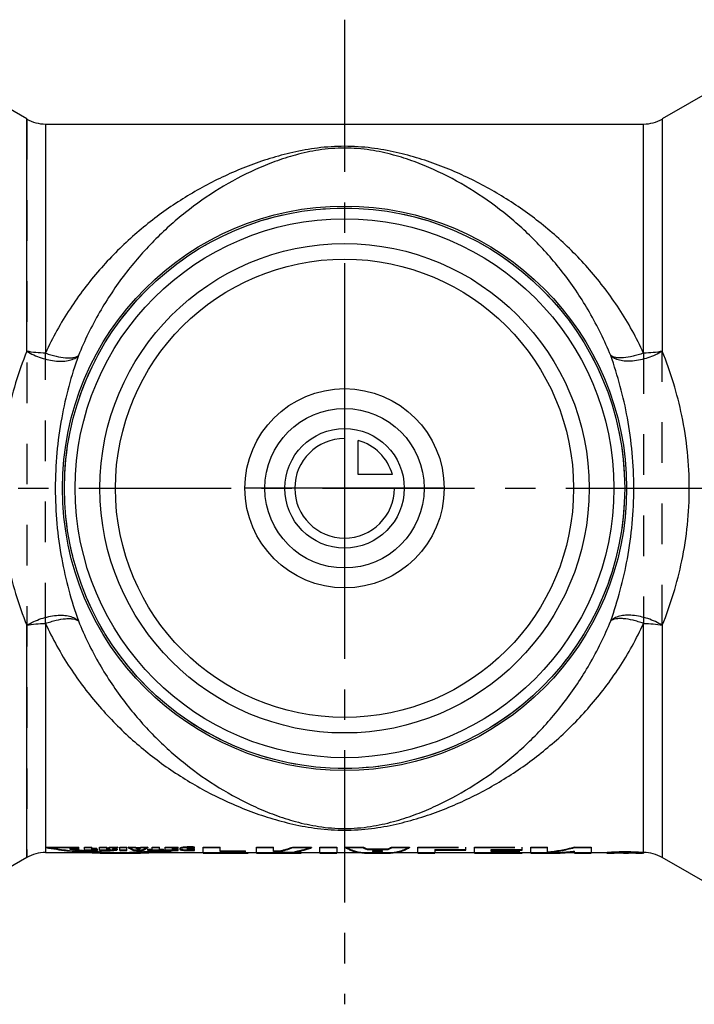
# Model space of a CAD drawing. Header units: millimetres. Extents: x 0 to 1000, y 0 to 1000.
# Tile 2 of 3: x 448 to 556, y 421 to 579. Entities that reach past the tile are written whole.
import ezdxf

# ---------------------------------------------------------------- set-up
doc = ezdxf.new("R2010")
doc.units = ezdxf.units.MM
doc.header["$LTSCALE"] = 65.185185
doc.linetypes.add('CENTER', pattern=[0.6, 0.375, -0.075, 0.075, -0.075])
doc.linetypes.add('HIDDEN', pattern=[0.2, 0.1, -0.1])
for name, color, linetype in [('ACHSEN_S', 7, 'CONTINUOUS'), ('KOERPER', 7, 'CONTINUOUS'), ('KONST.EL_MIT_GEO', 7, 'CONTINUOUS'), ('KONSTR_EL', 7, 'CONTINUOUS'), ('KURVEN', 7, 'CONTINUOUS')]:
    doc.layers.add(name, color=color, linetype=linetype)

msp = doc.modelspace()

# ---------------------------------------------------------------- linework, layer by layer
at = {"layer": 'ACHSEN_S', "color": 40, "linetype": 'CENTER'}
for p, q in [((500, 579.06), (500, 420.94)), ((340, 503.81), (660, 503.81))]:
    msp.add_line(p, q, dxfattribs=at)
at = {"layer": 'KOERPER', "color": 7, "linetype": 'Continuous'}
for p, q in [((568.61, 573.26), (551.04, 563.12)), ((451.96, 562.31), (548.04, 562.31)), ((451.96, 445.31), (462.16, 445.31)), ((465.84, 445.31), (477.28, 445.31)), ((484.53, 445.31), (485.88, 445.31)), ((492.54, 445.31), (496.05, 445.31)), ((498.77, 445.31), (503.43, 445.31)), ((507.13, 445.31), (511.79, 445.31)), ((514.51, 445.31), (520.85, 445.31)), ((528.55, 445.31), (529.91, 445.31)), ((533.77, 445.31), (536.92, 445.31)), ((539.64, 445.31), (542.32, 445.31)), ((547.79, 445.31), (548.04, 445.31)), ((568.61, 434.37), (551.04, 444.51))]:
    msp.add_line(p, q, dxfattribs=at)
at = {"layer": 'KOERPER', "color": 8, "linetype": 'HIDDEN'}
for p, q in [((543.08, 445.31), (544.37, 445.31)), ((544.82, 445.31), (545.16, 445.31)), ((545.7, 445.31), (547.03, 445.31))]:
    msp.add_line(p, q, dxfattribs=at)
at = {"layer": 'KOERPER', "color": 7, "linetype": 'Continuous'}
for radius in [45, 43.27]:
    msp.add_circle((500, 503.81), radius, dxfattribs=at)
at = {"layer": 'KONST.EL_MIT_GEO', "color": 7, "linetype": 'Continuous'}
for p, q in [((448.96, 525.82), (448.96, 563.12)), ((551.04, 563.12), (551.04, 525.82)), ((451.96, 562.31), (451.96, 525.52)), ((548.04, 525.52), (548.04, 562.31)), ((448.96, 444.51), (448.96, 481.81)), ((451.96, 482.11), (451.96, 445.31)), ((548.04, 445.31), (548.04, 482.11)), ((551.04, 481.81), (551.04, 444.51)), ((542.33, 445.31), (542.32, 445.31)), ((543.27, 445.33), (542.89, 445.32)), ((544.37, 445.34), (544.2, 445.34)), ((545.23, 445.34), (545.06, 445.34)), ((545.91, 445.34), (545.73, 445.34)), ((547.23, 445.32), (546.84, 445.33))]:
    msp.add_line(p, q, dxfattribs=at)
at = {"layer": 'KONST.EL_MIT_GEO', "color": 8, "linetype": 'HIDDEN'}
for p, q in [((451.96, 482.11), (451.96, 525.52)), ((548.04, 525.52), (548.04, 482.11)), ((551.04, 481.81), (551.04, 525.82)), ((477.28, 445.31), (477.28, 446.2)), ((485.88, 445.31), (485.88, 446.2)), ((496.05, 445.31), (496.05, 446.2)), ((498.77, 446.2), (498.77, 445.31)), ((511.79, 445.31), (511.79, 446.2)), ((520.85, 445.31), (520.85, 446.2)), ((529.91, 445.31), (529.91, 446.2)), ((539.64, 446.2), (539.64, 445.31)), ((484.53, 445.32), (484.53, 445.31)), ((514.51, 445.79), (514.51, 445.31)), ((528.55, 445.32), (528.55, 445.31))]:
    msp.add_line(p, q, dxfattribs=at)
at = {"layer": 'KONST.EL_MIT_GEO', "color": 7, "linetype": 'Continuous'}
for radius in [45.32, 39.3, 36.8]:
    msp.add_circle((500, 503.81), radius, dxfattribs=at)
at = {"layer": 'KONST.EL_MIT_GEO', "color": 8, "linetype": 'HIDDEN'}
msp.add_circle((500, 503.81), 45, dxfattribs=at)
at = {"layer": 'KONST.EL_MIT_GEO', "color": 7, "linetype": 'Continuous'}
for centre, radius, start, end in [((492.59, 477.47), 32.16, 269.5354, 269.7429), ((492.54, 467.68), 22.37, 269.7426, 269.9935), ((541.2, 542.11), 96.8, 270.8071, 270.9974), ((545.29, 329.56), 115.79, 90.5376, 90.997), ((545.06, 353.28), 92.06, 90.147, 90.4297), ((545.05, 354.81), 90.54, 89.9977, 90.1454), ((545.05, 352.83), 92.51, 89.5752, 89.8848), ((544.63, 315.86), 129.49, 89.0244, 89.4347), ((548.49, 515.45), 70.14, 268.9703, 269.232), ((547.85, 467.17), 21.85, 269.2042, 269.6496), ((547.79, 456.97), 11.66, 269.6558, 269.9882)]:
    msp.add_arc(centre, radius, start, end, dxfattribs=at)
at = {"layer": 'KONST.EL_MIT_GEO', "color": 8, "linetype": 'HIDDEN'}
for centre, major_axis, ratio, start_param, end_param in [((452, 503.81), (44.81, -44.81), 0.8391, -0.872665, -0.698132), ((500.13, 503.81), (-3.67, 58.49), 0.318853, -3.336157, -3.161624), ((510.44, 503.81), (3.67, 58.49), 0.318853, 3.161624, 3.336157), ((476, 503.81), (44.81, 44.81), 0.8391, -2.443461, -2.332212)]:
    msp.add_ellipse(centre, major_axis=major_axis, ratio=ratio, start_param=start_param, end_param=end_param, dxfattribs=at)
at = {"layer": 'KONST.EL_MIT_GEO', "color": 7, "linetype": 'Continuous'}
for centre, major_axis, ratio, start_param, end_param in [((452, 503.81), (44.81, -44.81), 0.8391, -0.698132, -0.66607), ((476, 503.81), (44.81, 44.81), 0.8391, -2.475523, -2.443461), ((500.13, 503.81), (-3.67, 58.49), 0.318853, -3.161624, -3.129562), ((510.44, 503.81), (3.67, 58.49), 0.318853, -3.153623, -3.121561)]:
    msp.add_ellipse(centre, major_axis=major_axis, ratio=ratio, start_param=start_param, end_param=end_param, dxfattribs=at)
for points, knots in [([(548.04, 525.52), (546.91, 527.98), (544.32, 532.66), (539.56, 538.92), (534.2, 544.32), (528.37, 548.88), (522.14, 552.67), (516.62, 555.2), (511.97, 556.81), (508.25, 557.81), (504.24, 558.54), (500, 558.82), (495.76, 558.54), (491.75, 557.81), (488.03, 556.81), (483.38, 555.2), (477.86, 552.67), (471.63, 548.88), (465.8, 544.32), (460.44, 538.92), (455.68, 532.66), (453.09, 527.98), (451.96, 525.52)], [0, 0, 0, 0, 0.066401, 0.130291, 0.192029, 0.252124, 0.311221, 0.370303, 0.40043, 0.431577, 0.464611, 0.5, 0.535389, 0.568423, 0.59957, 0.629697, 0.68878, 0.747877, 0.807972, 0.869709, 0.933599, 1, 1, 1, 1]), ([(542.76, 525.11), (541.78, 527.51), (539.55, 532.06), (535.44, 538.23), (530.78, 543.59), (525.69, 548.16), (520.22, 552.01), (515.32, 554.62), (511.17, 556.32), (507.79, 557.41), (504.05, 558.23), (500, 558.56), (495.95, 558.23), (492.21, 557.41), (488.83, 556.32), (484.68, 554.62), (479.78, 552.01), (474.31, 548.16), (469.22, 543.59), (464.56, 538.23), (460.44, 532.06), (458.22, 527.51), (457.24, 525.11)], [0, 0, 0, 0, 0.068033, 0.132737, 0.194564, 0.254146, 0.31227, 0.370098, 0.399597, 0.430264, 0.463349, 0.5, 0.536651, 0.569736, 0.600403, 0.629903, 0.687731, 0.745854, 0.805437, 0.867263, 0.931967, 1, 1, 1, 1]), ([(448.96, 525.82), (447.61, 522.48), (445.4, 515.25), (444.62, 507.72), (444.62, 503.81)], [0, 0, 0, 0, 0.479861, 1, 1, 1, 1]), ([(448.96, 525.82), (449.32, 525.6), (450.07, 525.2), (451.64, 524.59), (453.26, 524.23), (454.8, 524.19), (455.66, 524.31), (456.26, 524.49), (456.75, 524.71), (457.08, 524.93), (457.24, 525.11)], [0, 0, 0, 0, 0.143464, 0.290402, 0.574263, 0.702428, 0.816562, 0.867916, 0.915586, 1, 1, 1, 1]), ([(451.96, 525.52), (451.44, 525.52), (450.43, 525.57), (449.44, 525.72), (448.96, 525.82)], [0, 0, 0, 0, 0.51502, 1, 1, 1, 1]), ([(451.96, 525.52), (452.24, 525.42), (452.81, 525.23), (453.88, 524.95), (454.9, 524.77), (455.83, 524.74), (456.4, 524.78), (456.87, 524.9), (457.14, 525.03), (457.24, 525.11)], [0, 0, 0, 0, 0.166346, 0.325965, 0.612358, 0.734171, 0.839335, 0.927448, 1, 1, 1, 1]), ([(457.24, 525.11), (456.09, 521.87), (454.19, 514.85), (453.53, 507.6), (453.53, 503.81)], [0, 0, 0, 0, 0.47624, 1, 1, 1, 1]), ([(551.04, 525.82), (550.68, 525.6), (549.93, 525.2), (548.36, 524.59), (546.74, 524.23), (545.2, 524.19), (544.34, 524.31), (543.74, 524.49), (543.25, 524.71), (542.92, 524.93), (542.76, 525.11)], [0, 0, 0, 0, 0.143464, 0.290402, 0.574263, 0.702428, 0.816562, 0.867916, 0.915586, 1, 1, 1, 1]), ([(548.04, 525.52), (547.76, 525.42), (547.19, 525.23), (546.12, 524.95), (545.1, 524.77), (544.17, 524.74), (543.6, 524.78), (543.13, 524.9), (542.86, 525.03), (542.76, 525.11)], [0, 0, 0, 0, 0.166346, 0.325965, 0.612358, 0.734171, 0.839335, 0.927448, 1, 1, 1, 1]), ([(546.47, 503.81), (546.47, 507.6), (545.81, 514.85), (543.91, 521.87), (542.76, 525.11)], [0, 0, 0, 0, 0.523779, 1, 1, 1, 1]), ([(551.04, 525.82), (550.56, 525.72), (549.57, 525.57), (548.56, 525.52), (548.04, 525.52)], [0, 0, 0, 0, 0.48498, 1, 1, 1, 1]), ([(555.38, 503.81), (555.38, 507.72), (554.6, 515.25), (552.39, 522.48), (551.04, 525.82)], [0, 0, 0, 0, 0.520156, 1, 1, 1, 1]), ([(444.62, 503.81), (444.62, 499.91), (445.4, 492.37), (447.61, 485.15), (448.96, 481.81)], [0, 0, 0, 0, 0.520139, 1, 1, 1, 1]), ([(453.53, 503.81), (453.53, 500.02), (454.19, 492.77), (456.09, 485.76), (457.24, 482.51)], [0, 0, 0, 0, 0.523759, 1, 1, 1, 1]), ([(542.76, 482.51), (543.91, 485.76), (545.81, 492.77), (546.47, 500.02), (546.47, 503.81)], [0, 0, 0, 0, 0.476221, 1, 1, 1, 1]), ([(551.04, 481.81), (552.39, 485.15), (554.6, 492.37), (555.38, 499.91), (555.38, 503.81)], [0, 0, 0, 0, 0.479844, 1, 1, 1, 1]), ([(448.96, 481.81), (449.32, 482.02), (450.07, 482.42), (451.64, 483.04), (453.26, 483.4), (454.8, 483.44), (455.66, 483.32), (456.26, 483.14), (456.75, 482.92), (457.08, 482.7), (457.24, 482.51)], [0, 0, 0, 0, 0.143464, 0.290402, 0.574263, 0.702428, 0.816562, 0.867916, 0.915586, 1, 1, 1, 1]), ([(451.96, 482.11), (452.24, 482.21), (452.81, 482.39), (453.88, 482.68), (454.9, 482.86), (455.83, 482.89), (456.4, 482.84), (456.87, 482.73), (457.14, 482.6), (457.24, 482.51)], [0, 0, 0, 0, 0.166346, 0.325965, 0.612358, 0.734171, 0.839335, 0.927448, 1, 1, 1, 1]), ([(457.24, 482.51), (458.22, 480.12), (460.44, 475.56), (464.56, 469.39), (469.22, 464.04), (474.31, 459.46), (479.78, 455.62), (484.68, 453.01), (488.83, 451.3), (492.21, 450.21), (495.95, 449.39), (500, 449.06), (504.05, 449.39), (507.79, 450.21), (511.17, 451.3), (515.32, 453.01), (520.22, 455.62), (525.69, 459.46), (530.78, 464.04), (535.44, 469.39), (539.55, 475.56), (541.78, 480.12), (542.76, 482.51)], [0, 0, 0, 0, 0.068032, 0.132736, 0.194562, 0.254144, 0.312267, 0.370094, 0.399594, 0.430262, 0.463349, 0.499999, 0.53665, 0.569738, 0.600406, 0.629905, 0.687733, 0.745856, 0.805438, 0.867264, 0.931968, 1, 1, 1, 1]), ([(551.04, 481.81), (550.68, 482.02), (549.93, 482.42), (548.36, 483.04), (546.74, 483.4), (545.2, 483.44), (544.34, 483.32), (543.74, 483.14), (543.25, 482.92), (542.92, 482.7), (542.76, 482.51)], [0, 0, 0, 0, 0.143464, 0.290402, 0.574263, 0.702428, 0.816562, 0.867916, 0.915586, 1, 1, 1, 1]), ([(548.04, 482.11), (547.76, 482.21), (547.19, 482.39), (546.12, 482.68), (545.1, 482.86), (544.17, 482.89), (543.6, 482.84), (543.13, 482.73), (542.86, 482.6), (542.76, 482.51)], [0, 0, 0, 0, 0.166346, 0.325965, 0.612358, 0.734171, 0.839335, 0.927448, 1, 1, 1, 1]), ([(448.96, 481.81), (449.44, 481.91), (450.43, 482.06), (451.44, 482.11), (451.96, 482.11)], [0, 0, 0, 0, 0.48498, 1, 1, 1, 1]), ([(451.96, 482.11), (453.09, 479.64), (455.68, 474.97), (460.44, 468.71), (465.8, 463.31), (471.63, 458.74), (477.86, 454.95), (483.38, 452.43), (488.03, 450.81), (491.75, 449.81), (495.76, 449.09), (500, 448.81), (504.24, 449.09), (508.25, 449.81), (511.97, 450.81), (516.62, 452.43), (522.14, 454.95), (528.37, 458.74), (534.2, 463.31), (539.56, 468.71), (544.32, 474.97), (546.91, 479.64), (548.04, 482.11)], [0, 0, 0, 0, 0.0664, 0.13029, 0.192028, 0.252122, 0.311218, 0.3703, 0.400428, 0.431575, 0.464611, 0.5, 0.535389, 0.568424, 0.599572, 0.629699, 0.688781, 0.747878, 0.807972, 0.86971, 0.9336, 1, 1, 1, 1]), ([(548.04, 482.11), (548.56, 482.11), (549.57, 482.06), (550.56, 481.91), (551.04, 481.81)], [0, 0, 0, 0, 0.51502, 1, 1, 1, 1]), ([(492.33, 445.31), (491.89, 445.32), (490.9, 445.34), (489.91, 445.34), (489.35, 445.34)], [0, 0, 0, 0, 0.437471, 1, 1, 1, 1]), ([(542.56, 445.31), (542.54, 445.31), (542.46, 445.31), (542.38, 445.31), (542.33, 445.31)], [0, 0, 0, 0, 0.281693, 1, 1, 1, 1])]:
    msp.add_open_spline(points, degree=3, knots=knots, dxfattribs=at)
at = {"layer": 'KONST.EL_MIT_GEO', "color": 8, "linetype": 'HIDDEN'}
for points, knots in [([(492, 445.48), (492.15, 445.47), (492.35, 445.45), (492.61, 445.42), (492.76, 445.4), (492.87, 445.39), (492.96, 445.37), (493, 445.36), (493.03, 445.35), (493.03, 445.34)], [0, 0, 0, 0, 0.422705, 0.593908, 0.736243, 0.848552, 0.929941, 0.980038, 1, 1, 1, 1]), ([(493.03, 445.34), (493.03, 445.34), (493.02, 445.33), (493, 445.33), (492.96, 445.32), (492.87, 445.32), (492.73, 445.31), (492.61, 445.31), (492.54, 445.31)], [0, 0, 0, 0, 0.021545, 0.070701, 0.150322, 0.260623, 0.571899, 1, 1, 1, 1]), ([(542.11, 445.32), (542.11, 445.32), (542.11, 445.33), (542.13, 445.33), (542.17, 445.34), (542.24, 445.35), (542.34, 445.36), (542.46, 445.37), (542.61, 445.38), (542.78, 445.39), (543.05, 445.41), (543.43, 445.42), (543.94, 445.44), (544.48, 445.45), (545.05, 445.46), (545.62, 445.45), (546.17, 445.44), (546.68, 445.42), (547.06, 445.41), (547.33, 445.39), (547.5, 445.38), (547.65, 445.37), (547.77, 445.36), (547.87, 445.35), (547.93, 445.34), (547.98, 445.33), (547.99, 445.33), (548, 445.32), (548, 445.32)], [0, 0, 0, 0, 0.000776, 0.002639, 0.009846, 0.021706, 0.038131, 0.058985, 0.084084, 0.113199, 0.146061, 0.221745, 0.308246, 0.402217, 0.500001, 0.597785, 0.691755, 0.778256, 0.853941, 0.886802, 0.915917, 0.941016, 0.961869, 0.978296, 0.990153, 0.997364, 0.999225, 1, 1, 1, 1]), ([(548, 445.32), (548, 445.32), (547.97, 445.32), (547.94, 445.31), (547.87, 445.31), (547.82, 445.31), (547.79, 445.31)], [0, 0, 0, 0, 0.066755, 0.255717, 0.567582, 1, 1, 1, 1])]:
    msp.add_open_spline(points, degree=3, knots=knots, dxfattribs=at)
at = {"layer": 'KONSTR_EL', "color": 7, "linetype": 'Continuous'}
for p, q in [((448.96, 563.12), (431.39, 573.26)), ((448.96, 444.51), (431.39, 434.37)), ((462.18, 445.21), (465.82, 445.21)), ((464, 445.34), (464, 445.24)), ((477.28, 445.34), (484.53, 445.34)), ((477.28, 445.34), (477.28, 445.21)), ((477.28, 445.24), (484.53, 445.24)), ((477.28, 445.21), (484.53, 445.21)), ((484.53, 445.34), (484.53, 445.21)), ((485.88, 445.34), (489.35, 445.34)), ((485.88, 445.34), (485.88, 445.21)), ((485.88, 445.24), (489.35, 445.24)), ((485.88, 445.21), (492.53, 445.21)), ((489.35, 445.34), (489.35, 445.24)), ((493.03, 445.31), (493.03, 445.24)), ((496.05, 445.34), (498.77, 445.34)), ((496.05, 445.34), (496.05, 445.21)), ((496.05, 445.24), (498.77, 445.24)), ((496.05, 445.21), (498.77, 445.21)), ((498.77, 445.34), (498.77, 445.21)), ((503.43, 445.21), (507.13, 445.21)), ((504.02, 445.34), (506.54, 445.34)), ((504.02, 445.34), (504.02, 445.24)), ((504.02, 445.24), (506.54, 445.24)), ((506.54, 445.34), (506.54, 445.24)), ((511.79, 445.34), (514.51, 445.34)), ((511.79, 445.34), (511.79, 445.21)), ((511.79, 445.24), (514.51, 445.24)), ((511.79, 445.21), (514.51, 445.21)), ((514.51, 445.34), (514.51, 445.21)), ((520.85, 445.34), (528.55, 445.34)), ((520.85, 445.34), (520.85, 445.21)), ((520.85, 445.24), (528.55, 445.24)), ((520.85, 445.21), (528.55, 445.21)), ((528.55, 445.34), (528.55, 445.21)), ((529.91, 445.34), (532.62, 445.34)), ((529.91, 445.34), (529.91, 445.21)), ((529.91, 445.24), (532.62, 445.24)), ((529.91, 445.21), (533.76, 445.21)), ((532.62, 445.34), (532.62, 445.24)), ((536.92, 445.34), (539.64, 445.34)), ((536.92, 445.34), (536.92, 445.21)), ((536.92, 445.24), (539.64, 445.24)), ((536.92, 445.21), (539.64, 445.21)), ((539.64, 445.34), (539.64, 445.21)), ((542.11, 445.32), (542.11, 445.22)), ((542.11, 445.22), (542.11, 445.22)), ((542.32, 445.21), (542.33, 445.21)), ((544.15, 445.22), (543.25, 445.21)), ((544.28, 445.22), (544.15, 445.22)), ((544.7, 445.22), (544.56, 445.22)), ((544.82, 445.22), (544.7, 445.22)), ((544.82, 445.24), (544.97, 445.24)), ((544.84, 445.22), (544.82, 445.22)), ((544.98, 445.22), (544.84, 445.22)), ((544.97, 445.24), (545.14, 445.24)), ((545.14, 445.24), (545.32, 445.24)), ((545.32, 445.24), (545.49, 445.24)), ((545.69, 445.22), (545.55, 445.22)), ((545.83, 445.22), (545.69, 445.22)), ((545.7, 445.24), (545.73, 445.24)), ((545.73, 445.24), (545.84, 445.24)), ((547.79, 445.21), (547.78, 445.21)), ((548, 445.32), (548, 445.22))]:
    msp.add_line(p, q, dxfattribs=at)
at = {"layer": 'KONSTR_EL', "color": 8, "linetype": 'HIDDEN'}
for p, q in [((448.96, 563.12), (448.96, 444.51)), ((452, 446.2), (452, 446.1)), ((452, 446.2), (457.34, 446.2)), ((452, 446.1), (457.34, 446.1)), ((455.86, 445.96), (457.34, 445.96)), ((455.86, 445.96), (455.86, 445.86)), ((457.34, 445.86), (457.34, 446.2)), ((458.25, 446.2), (459.42, 446.2)), ((458.25, 445.64), (458.25, 446.2)), ((458.25, 446.1), (459.42, 446.1)), ((459.42, 445.91), (459.42, 446.2)), ((459.42, 446.01), (460.21, 446.01)), ((460.21, 445.8), (460.21, 446.01)), ((460.64, 446.2), (461.81, 446.2)), ((460.64, 445.64), (460.64, 446.2)), ((460.64, 446.1), (461.81, 446.1)), ((461.81, 445.72), (461.81, 446.2)), ((462.34, 446.2), (463.58, 446.2)), ((462.34, 446.2), (462.34, 446.1)), ((462.34, 446.1), (463.58, 446.1)), ((462.75, 445.97), (462.75, 445.88)), ((463.28, 445.93), (463.28, 445.83)), ((463.58, 446.2), (463.58, 446.1)), ((463.88, 446.2), (465.05, 446.2)), ((463.88, 445.64), (463.88, 446.2)), ((463.88, 446.1), (465.05, 446.1)), ((465.05, 445.64), (465.05, 446.2)), ((465.26, 446.2), (466.41, 446.2)), ((465.26, 446.2), (465.26, 446.1)), ((465.26, 446.1), (466.41, 446.1)), ((466.41, 446.2), (466.41, 446.1)), ((466.5, 446.12), (467.19, 446.12)), ((466.5, 446.12), (466.5, 446.02)), ((466.5, 446.02), (467.19, 446.02)), ((466.61, 446.02), (467.08, 446.02)), ((466.61, 446.02), (466.61, 445.92)), ((466.61, 445.92), (467.08, 445.92)), ((467.08, 446.02), (467.08, 445.92)), ((467.19, 446.12), (467.19, 446.02)), ((467.28, 446.2), (468.42, 446.2)), ((467.28, 446.2), (467.28, 446.1)), ((467.28, 446.1), (468.42, 446.1)), ((468.42, 446.2), (468.42, 446.1)), ((469.07, 446.2), (470.25, 446.2)), ((469.07, 445.74), (469.07, 446.2)), ((469.07, 446.1), (470.25, 446.1)), ((470.25, 445.74), (470.25, 446.2)), ((471.2, 446.2), (473.28, 446.2)), ((471.2, 445.64), (471.2, 446.2)), ((471.2, 446.1), (473.28, 446.1)), ((472.38, 446.06), (473.28, 446.06)), ((472.38, 445.9), (472.38, 446.06)), ((472.38, 446), (473.19, 446)), ((472.38, 445.97), (473.28, 445.97)), ((473.19, 445.79), (473.19, 446)), ((473.28, 445.97), (473.28, 446.2)), ((473.54, 445.94), (473.54, 445.85)), ((473.68, 446.06), (473.68, 445.96)), ((474.11, 446.15), (474.11, 446.05)), ((474.65, 446.2), (474.65, 446.1)), ((474.77, 445.95), (474.77, 445.85)), ((474.95, 446.04), (474.95, 445.94)), ((475.25, 446.21), (475.25, 446.11)), ((475.46, 446.08), (475.46, 445.98)), ((475.57, 446.21), (475.57, 446.11)), ((475.69, 446.07), (475.69, 445.97)), ((475.91, 445.96), (475.91, 446.19)), ((477.28, 446.2), (480, 446.2)), ((477.28, 446.1), (480, 446.1)), ((480, 445.48), (480, 446.2)), ((485.88, 446.2), (488.6, 446.2)), ((485.88, 446.1), (488.6, 446.1)), ((488.6, 445.48), (488.6, 446.2)), ((491.69, 446.2), (494.69, 446.2)), ((491.69, 446.2), (491.69, 446.1)), ((491.69, 446.1), (494.69, 446.1)), ((494.69, 446.2), (494.69, 446.1)), ((496.05, 446.2), (498.77, 446.2)), ((496.05, 446.1), (498.77, 446.1)), ((500.13, 446.2), (502.98, 446.2)), ((500.13, 446.2), (500.13, 446.1)), ((500.13, 446.1), (502.98, 446.1)), ((502.98, 446.2), (502.98, 446.1)), ((507.58, 446.2), (510.44, 446.2)), ((507.58, 446.2), (507.58, 446.1)), ((507.58, 446.1), (510.44, 446.1)), ((510.44, 446.2), (510.44, 446.1)), ((511.79, 446.2), (519.49, 446.2)), ((511.79, 446.1), (519.49, 446.1)), ((519.49, 445.69), (519.49, 446.2)), ((520.85, 446.2), (528.55, 446.2)), ((520.85, 446.1), (528.55, 446.1)), ((528.55, 445.69), (528.55, 446.2)), ((529.91, 446.2), (532.62, 446.2)), ((529.91, 446.1), (532.62, 446.1)), ((532.62, 445.34), (532.62, 446.2)), ((536.92, 446.2), (539.64, 446.2)), ((536.92, 446.2), (536.92, 446.1)), ((536.92, 446.1), (539.64, 446.1)), ((455.86, 445.86), (457.34, 445.86)), ((458.25, 445.74), (460.33, 445.74)), ((458.25, 445.64), (460.33, 445.64)), ((459.42, 445.91), (460.21, 445.91)), ((459.42, 445.9), (460.21, 445.9)), ((459.42, 445.73), (459.42, 445.9)), ((459.42, 445.83), (460.33, 445.83)), ((459.42, 445.8), (460.21, 445.8)), ((460.33, 445.64), (460.33, 445.83)), ((460.64, 445.74), (461.98, 445.74)), ((460.64, 445.64), (461.98, 445.64)), ((461.81, 445.82), (461.85, 445.82)), ((461.81, 445.72), (461.85, 445.72)), ((461.85, 445.82), (461.85, 445.72)), ((461.98, 445.74), (461.98, 445.64)), ((462.16, 445.91), (462.16, 445.81)), ((462.16, 445.83), (462.16, 445.73)), ((462.27, 445.87), (462.27, 445.77)), ((463.06, 445.77), (463.06, 445.67)), ((463.45, 445.86), (463.45, 445.76)), ((463.88, 445.74), (465.05, 445.74)), ((463.88, 445.64), (465.05, 445.64)), ((464, 445.24), (464, 445.22)), ((466.18, 445.74), (467.5, 445.74)), ((466.18, 445.74), (466.18, 445.64)), ((466.18, 445.64), (467.5, 445.64)), ((466.84, 445.85), (466.84, 445.75)), ((467.5, 445.74), (467.5, 445.64)), ((468.38, 445.84), (469.07, 445.84)), ((468.38, 445.64), (468.38, 445.84)), ((468.38, 445.74), (470.94, 445.74)), ((468.38, 445.64), (470.94, 445.64)), ((469.93, 445.67), (472.3, 445.67)), ((469.93, 445.67), (469.93, 445.58)), ((469.93, 445.58), (472.3, 445.58)), ((470.25, 445.84), (470.94, 445.84)), ((470.94, 445.64), (470.94, 445.84)), ((471.2, 445.74), (473.28, 445.74)), ((471.2, 445.64), (473.28, 445.64)), ((472.3, 445.67), (472.3, 445.58)), ((472.38, 445.9), (473.19, 445.9)), ((472.38, 445.89), (473.19, 445.89)), ((472.38, 445.73), (472.38, 445.89)), ((472.38, 445.83), (473.28, 445.83)), ((472.38, 445.79), (473.19, 445.79)), ((473.28, 445.64), (473.28, 445.83)), ((474.01, 445.78), (474.01, 445.69)), ((474.95, 445.85), (474.95, 445.75)), ((475.21, 445.73), (475.21, 445.63)), ((475.48, 445.82), (475.48, 445.72)), ((475.57, 445.73), (475.57, 445.63)), ((475.69, 445.83), (475.69, 445.73)), ((475.91, 445.64), (475.91, 445.84)), ((480, 445.58), (484.07, 445.58)), ((480, 445.48), (484.07, 445.48)), ((480, 445.38), (484.07, 445.38)), ((480, 445.22), (480, 445.38)), ((480, 445.32), (484.53, 445.32)), ((480, 445.28), (484.07, 445.28)), ((480, 445.22), (484.53, 445.22)), ((484.07, 445.28), (484.07, 445.58)), ((488.6, 445.58), (489.53, 445.58)), ((488.6, 445.48), (489.53, 445.48)), ((488.6, 445.38), (489.35, 445.38)), ((488.6, 445.22), (488.6, 445.38)), ((488.6, 445.32), (489.35, 445.32)), ((488.6, 445.28), (489.35, 445.28)), ((488.6, 445.22), (489.35, 445.22)), ((489.35, 445.38), (489.35, 445.34)), ((489.35, 445.24), (489.35, 445.22)), ((489.53, 445.58), (489.53, 445.48)), ((490.31, 445.34), (490.31, 445.24)), ((492, 445.48), (492, 445.38)), ((493.03, 445.34), (493.03, 445.31)), ((503.61, 445.9), (506.95, 445.9)), ((503.61, 445.9), (503.61, 445.8)), ((503.61, 445.8), (506.95, 445.8)), ((504.49, 445.58), (506.07, 445.58)), ((504.49, 445.58), (504.49, 445.48)), ((504.49, 445.48), (506.07, 445.48)), ((505.28, 445.4), (505.28, 445.3)), ((506.07, 445.58), (506.07, 445.48)), ((506.95, 445.9), (506.95, 445.8)), ((514.51, 445.79), (519.49, 445.79)), ((514.51, 445.69), (519.49, 445.69)), ((523.57, 445.79), (528.55, 445.79)), ((523.57, 445.48), (523.57, 445.79)), ((523.57, 445.69), (528.55, 445.69)), ((523.57, 445.58), (528.1, 445.58)), ((523.57, 445.48), (528.1, 445.48)), ((523.57, 445.38), (528.1, 445.38)), ((523.57, 445.22), (523.57, 445.38)), ((523.57, 445.32), (528.55, 445.32)), ((523.57, 445.28), (528.1, 445.28)), ((523.57, 445.22), (528.55, 445.22)), ((528.1, 445.28), (528.1, 445.58)), ((536.92, 445.34), (536.92, 445.53)), ((542.33, 445.21), (543.09, 445.21)), ((542.79, 445.32), (542.79, 445.22)), ((542.79, 445.22), (542.79, 445.22)), ((544.37, 445.38), (544.82, 445.38)), ((544.37, 445.21), (544.37, 445.38)), ((544.37, 445.31), (545.16, 445.31)), ((544.37, 445.28), (544.82, 445.28)), ((545.7, 445.21), (544.37, 445.21)), ((544.82, 445.21), (544.82, 445.38)), ((544.82, 445.33), (545.05, 445.33)), ((544.82, 445.32), (545.05, 445.32)), ((544.82, 445.23), (545.05, 445.23)), ((544.82, 445.22), (545.05, 445.22)), ((545.05, 445.33), (545.05, 445.21)), ((545.11, 445.31), (545.05, 445.31)), ((545.23, 445.31), (545.11, 445.31)), ((545.22, 445.21), (545.38, 445.21)), ((545.34, 445.31), (545.23, 445.31)), ((545.23, 445.22), (545.27, 445.22)), ((545.28, 445.31), (545.26, 445.31)), ((545.27, 445.22), (545.28, 445.22)), ((545.28, 445.31), (545.28, 445.21)), ((545.49, 445.31), (545.34, 445.31)), ((545.35, 445.38), (545.82, 445.38)), ((545.35, 445.38), (545.35, 445.28)), ((545.35, 445.28), (545.82, 445.28)), ((545.48, 445.32), (545.48, 445.22)), ((545.61, 445.31), (545.49, 445.31)), ((545.64, 445.31), (545.61, 445.31)), ((545.73, 445.31), (545.69, 445.31)), ((545.73, 445.32), (545.73, 445.22)), ((545.82, 445.38), (545.82, 445.28)), ((545.83, 445.3), (545.82, 445.3)), ((547.02, 445.21), (547.78, 445.21)), ((547.32, 445.32), (547.32, 445.22))]:
    msp.add_line(p, q, dxfattribs=at)
at = {"layer": 'KONSTR_EL', "color": 7, "linetype": 'Continuous'}
for centre, radius, start, end in [((451.96, 568.31), 6, 240, 270), ((548.04, 568.31), 6, 270, 300), ((451.96, 439.31), 6, 90, 120), ((542.33, 457.49), 12.28, 270.0149, 270.3607), ((543.07, 476.02), 30.81, 270.0383, 270.3371), ((545.41, 318.47), 126.78, 90.5171, 90.9487), ((545.07, 349.92), 95.32, 90.2764, 90.4852), ((545.12, 316.96), 128.27, 90.2503, 90.3734), ((545.06, 353.73), 91.51, 90.1444, 90.2763), ((545.05, 332.74), 112.49, 89.8902, 90.0369), ((545.04, 328.52), 116.71, 89.75, 89.8889), ((545.04, 350.56), 94.69, 89.6012, 89.7239), ((544.85, 330.66), 114.58, 89.0284, 89.5059), ((547.03, 471.71), 26.5, 269.6386, 269.986), ((547.78, 452.32), 7.11, 270.0307, 270.4653), ((548.04, 439.31), 6, 60, 90)]:
    msp.add_arc(centre, radius, start, end, dxfattribs=at)
at = {"layer": 'KONSTR_EL', "color": 8, "linetype": 'HIDDEN'}
for centre, radius, start, end in [((475.24, 435.25), 10.96, 88.2542, 89.9352), ((475.24, 435.16), 10.96, 88.2542, 89.9352), ((475.46, 439.84), 6.23, 87.8982, 90.0378), ((475.46, 439.75), 6.23, 87.8979, 90.0378), ((475.21, 468.07), 22.34, 270.0093, 270.9155), ((475.21, 467.96), 22.33, 270.0093, 270.9162), ((475.47, 452.94), 7.11, 270.0684, 271.7538), ((475.47, 452.83), 7.11, 270.0684, 271.7548), ((475.2, 469.18), 23.45, 270.8937, 271.7291), ((475.2, 469.07), 23.44, 270.8944, 271.7304), ((475.44, 454.63), 8.81, 271.6597, 273.0845), ((475.44, 454.53), 8.8, 271.6606, 273.0861), ((545.01, 409.9), 35.41, 91.1968, 91.414), ((545.03, 408.83), 36.48, 91.0302, 91.1973), ((545.04, 408.23), 37.08, 90.7657, 91.0302), ((545.05, 407.58), 37.73, 90.5495, 90.7654), ((545.05, 406.94), 38.37, 90.3353, 90.5498), ((545.05, 406.93), 38.38, 90.1197, 90.3356), ((545.05, 406.84), 38.47, 89.9035, 90.1194), ((545.05, 361.18), 84.03, 89.8859, 89.9995), ((545.05, 406.67), 38.64, 89.6894, 89.9038), ((545.06, 407.37), 37.94, 89.2581, 89.6679), ((545.06, 407.88), 37.43, 89.0429, 89.2578), ((545.71, 458.37), 13.06, 269.6913, 269.9699), ((545.08, 408.96), 36.35, 88.8458, 88.9786), ((545.77, 426.23), 19.06, 86.7184, 86.9927)]:
    msp.add_arc(centre, radius, start, end, dxfattribs=at)
for centre, major_axis, ratio, start_param, end_param in [((452, 503.81), (44.89, -44.89), 0.8391, -0.872665, -0.756497), ((454.37, 503.81), (44.81, -44.81), 0.8391, -0.847118, -0.707287), ((462.34, 503.81), (5.33, 58.46), 0.421583, -2.949617, -2.928649), ((462.34, 503.81), (5.34, 58.56), 0.421583, -2.949581, -2.928649), ((463.58, 503.81), (8.98, 58.27), 0.57312, -2.903006, -2.878995), ((463.58, 503.81), (8.99, 58.37), 0.57312, -2.902965, -2.878995), ((465.26, 503.81), (-3.21, 58.49), 0.284883, -3.331745, -3.277541), ((465.26, 503.81), (-3.21, 58.59), 0.284883, -3.331745, -3.277634), ((466.41, 503.81), (-2.01, 58.5), 0.187713, -3.322573, -3.314595), ((466.41, 503.81), (-2.01, 58.6), 0.187713, -3.322573, -3.314608), ((466.4, 503.81), (-2.06, 58.5), 0.192503, -3.303993, -3.283909), ((466.4, 503.81), (-2.07, 58.6), 0.192503, -3.304026, -3.283976), ((467.3, 503.81), (2.12, 58.5), 0.197304, -2.998918, -2.978834), ((467.3, 503.81), (2.12, 58.6), 0.197304, -2.998852, -2.978802), ((467.28, 503.81), (2.01, 58.5), 0.187713, -2.96859, -2.960612), ((467.28, 503.81), (2.01, 58.6), 0.187713, -2.968577, -2.960612), ((468.42, 503.81), (3.2, 58.49), 0.283998, -3.00575, -2.951546), ((468.42, 503.81), (3.2, 58.59), 0.283998, -3.005657, -2.951546), ((491.69, 503.81), (5.98, 58.44), 0.455447, -2.999887, -2.920461), ((491.69, 503.81), (5.99, 58.54), 0.455447, -2.999751, -2.920461), ((494.69, 503.81), (5.98, 58.44), 0.455447, -3.019215, -2.920461), ((494.69, 503.81), (5.99, 58.54), 0.455447, -3.019046, -2.920461), ((500.13, 503.81), (-3.68, 58.59), 0.318853, -3.336157, -3.220012), ((502.98, 503.81), (-3.67, 58.49), 0.318853, -3.336157, -3.303253), ((502.98, 503.81), (-3.68, 58.59), 0.318853, -3.336157, -3.30331), ((507.58, 503.81), (3.67, 58.49), 0.318853, -2.979932, -2.947028), ((507.58, 503.81), (3.68, 58.59), 0.318853, -2.979876, -2.947028), ((510.44, 503.81), (3.68, 58.59), 0.318853, -3.063173, -2.947028), ((536.92, 503.81), (10.05, 58.18), 0.604056, -2.980868, -2.863112), ((536.92, 503.81), (10.07, 58.28), 0.604056, -2.980666, -2.863112), ((454.37, 503.81), (44.89, -44.89), 0.8391, -0.847161, -0.707572), ((473.63, 503.81), (44.81, 44.81), 0.8391, -2.434305, -2.332212), ((473.63, 503.81), (44.89, 44.89), 0.8391, -2.43402, -2.332104), ((476, 503.81), (44.89, 44.89), 0.8391, -2.385303, -2.332104), ((502.98, 503.81), (-3.67, 58.49), 0.318853, -3.256732, -3.214947), ((502.98, 503.81), (-3.68, 58.59), 0.318853, -3.256868, -3.215155), ((507.58, 503.81), (3.67, 58.49), 0.318853, -3.068239, -3.026454), ((507.58, 503.81), (3.68, 58.59), 0.318853, -3.068031, -3.026318), ((540.12, 503.81), (10.05, 58.18), 0.604056, -3.037645, -2.950868), ((540.12, 503.81), (10.07, 58.28), 0.604056, 3.303932, 3.332467), ((547.01, 503.81), (2.36, 58.5), 0.217987, -3.109771, -3.08632), ((547.01, 503.81), (2.37, 58.6), 0.217987, -3.109511, -3.0861), ((547.47, 503.81), (2.36, 58.5), 0.217987, -3.112423, -3.08632), ((547.47, 503.81), (2.37, 58.6), 0.217987, 3.171028, 3.197085)]:
    msp.add_ellipse(centre, major_axis=major_axis, ratio=ratio, start_param=start_param, end_param=end_param, dxfattribs=at)
at = {"layer": 'KONSTR_EL', "color": 7, "linetype": 'Continuous'}
for centre, major_axis, ratio, start_param, end_param in [((452, 503.81), (44.89, -44.89), 0.8391, 5.526689, 5.616758), ((476, 503.81), (44.89, 44.89), 0.8391, -2.475165, -2.385303), ((500.13, 503.81), (-3.68, 58.59), 0.318853, 3.063173, 3.153265), ((510.44, 503.81), (3.68, 58.59), 0.318853, -3.153265, -3.063173), ((540.12, 503.81), (10.05, 58.18), 0.604056, -3.069706, -3.037645), ((540.12, 503.81), (10.07, 58.28), 0.604056, -3.069349, -2.979253)]:
    msp.add_ellipse(centre, major_axis=major_axis, ratio=ratio, start_param=start_param, end_param=end_param, dxfattribs=at)
at = {"layer": 'KONSTR_EL', "color": 8, "linetype": 'HIDDEN'}
for points, knots in [([(461.81, 445.92), (461.84, 445.92), (461.95, 445.92), (462.07, 445.92), (462.16, 445.91)], [0, 0, 0, 0, 0.262918, 1, 1, 1, 1]), ([(463.28, 445.93), (463.24, 445.93), (463.06, 445.96), (462.89, 445.97), (462.75, 445.97)], [0, 0, 0, 0, 0.217424, 1, 1, 1, 1]), ([(463.45, 445.86), (463.45, 445.88), (463.38, 445.91), (463.32, 445.92), (463.28, 445.93)], [0, 0, 0, 0, 0.288272, 1, 1, 1, 1]), ([(473.68, 446.06), (473.66, 446.05), (473.61, 446.03), (473.54, 445.98), (473.54, 445.94)], [0, 0, 0, 0, 0.385911, 1, 1, 1, 1]), ([(473.68, 445.96), (473.66, 445.95), (473.61, 445.93), (473.54, 445.88), (473.54, 445.85)], [0, 0, 0, 0, 0.385883, 1, 1, 1, 1]), ([(473.54, 445.94), (473.54, 445.93), (473.58, 445.88), (473.67, 445.85), (473.82, 445.81), (473.94, 445.79), (474.01, 445.78)], [0, 0, 0, 0, 0.103343, 0.288376, 0.588623, 1, 1, 1, 1]), ([(474.11, 446.15), (474.03, 446.14), (473.89, 446.11), (473.74, 446.08), (473.68, 446.06)], [0, 0, 0, 0, 0.575439, 1, 1, 1, 1]), ([(474.11, 446.05), (474.03, 446.04), (473.89, 446.02), (473.74, 445.98), (473.68, 445.96)], [0, 0, 0, 0, 0.575438, 1, 1, 1, 1]), ([(474.65, 446.2), (474.6, 446.19), (474.42, 446.18), (474.24, 446.16), (474.11, 446.15)], [0, 0, 0, 0, 0.265391, 1, 1, 1, 1]), ([(474.65, 446.1), (474.6, 446.09), (474.42, 446.08), (474.24, 446.07), (474.11, 446.05)], [0, 0, 0, 0, 0.265391, 1, 1, 1, 1]), ([(475.25, 446.21), (475.2, 446.21), (475, 446.21), (474.79, 446.2), (474.65, 446.2)], [0, 0, 0, 0, 0.259559, 1, 1, 1, 1]), ([(475.25, 446.11), (475.2, 446.11), (475, 446.11), (474.79, 446.11), (474.65, 446.1)], [0, 0, 0, 0, 0.259559, 1, 1, 1, 1]), ([(474.77, 445.95), (474.77, 445.97), (474.8, 446), (474.87, 446.02), (474.92, 446.04), (474.95, 446.04)], [0, 0, 0, 0, 0.28879, 0.570583, 1, 1, 1, 1]), ([(474.95, 445.85), (474.92, 445.86), (474.87, 445.87), (474.8, 445.89), (474.77, 445.93), (474.77, 445.95)], [0, 0, 0, 0, 0.433633, 0.713181, 1, 1, 1, 1]), ([(474.77, 445.85), (474.77, 445.87), (474.8, 445.9), (474.87, 445.93), (474.92, 445.94), (474.95, 445.94)], [0, 0, 0, 0, 0.288823, 0.570607, 1, 1, 1, 1]), ([(474.95, 446.04), (474.98, 446.05), (475.15, 446.07), (475.32, 446.08), (475.46, 446.08)], [0, 0, 0, 0, 0.204515, 1, 1, 1, 1]), ([(474.95, 445.94), (474.98, 445.95), (475.15, 445.97), (475.32, 445.98), (475.46, 445.98)], [0, 0, 0, 0, 0.204516, 1, 1, 1, 1]), ([(475.91, 446.19), (475.88, 446.19), (475.77, 446.2), (475.66, 446.2), (475.57, 446.21)], [0, 0, 0, 0, 0.25472, 1, 1, 1, 1]), ([(475.91, 446.09), (475.88, 446.1), (475.77, 446.1), (475.66, 446.11), (475.57, 446.11)], [0, 0, 0, 0, 0.25472, 1, 1, 1, 1]), ([(475.69, 446.07), (475.71, 446.07), (475.78, 446.07), (475.85, 446.06), (475.91, 446.06)], [0, 0, 0, 0, 0.256387, 1, 1, 1, 1]), ([(475.69, 445.97), (475.71, 445.97), (475.78, 445.97), (475.85, 445.97), (475.91, 445.96)], [0, 0, 0, 0, 0.256387, 1, 1, 1, 1]), ([(461.81, 445.82), (461.84, 445.82), (461.95, 445.82), (462.07, 445.82), (462.16, 445.81)], [0, 0, 0, 0, 0.262918, 1, 1, 1, 1]), ([(462.16, 445.83), (462.14, 445.83), (462.04, 445.82), (461.93, 445.82), (461.85, 445.82)], [0, 0, 0, 0, 0.220914, 1, 1, 1, 1]), ([(462.16, 445.73), (462.14, 445.73), (462.04, 445.72), (461.93, 445.72), (461.85, 445.72)], [0, 0, 0, 0, 0.220948, 1, 1, 1, 1]), ([(461.98, 445.74), (462.08, 445.74), (462.44, 445.74), (462.8, 445.75), (463.06, 445.77)], [0, 0, 0, 0, 0.260505, 1, 1, 1, 1]), ([(461.98, 445.64), (462.08, 445.64), (462.44, 445.64), (462.8, 445.65), (463.06, 445.67)], [0, 0, 0, 0, 0.260505, 1, 1, 1, 1]), ([(462.16, 445.91), (462.19, 445.91), (462.22, 445.9), (462.27, 445.88), (462.27, 445.87)], [0, 0, 0, 0, 0.738896, 1, 1, 1, 1]), ([(462.27, 445.87), (462.27, 445.86), (462.22, 445.84), (462.19, 445.83), (462.16, 445.83)], [0, 0, 0, 0, 0.264307, 1, 1, 1, 1]), ([(462.16, 445.81), (462.19, 445.81), (462.22, 445.81), (462.27, 445.78), (462.27, 445.77)], [0, 0, 0, 0, 0.73886, 1, 1, 1, 1]), ([(462.27, 445.77), (462.27, 445.76), (462.22, 445.74), (462.19, 445.74), (462.16, 445.73)], [0, 0, 0, 0, 0.264309, 1, 1, 1, 1]), ([(463.28, 445.83), (463.24, 445.84), (463.06, 445.86), (462.89, 445.87), (462.75, 445.88)], [0, 0, 0, 0, 0.217424, 1, 1, 1, 1]), ([(463.06, 445.77), (463.11, 445.77), (463.21, 445.78), (463.34, 445.8), (463.42, 445.82), (463.45, 445.85), (463.45, 445.86)], [0, 0, 0, 0, 0.398516, 0.712212, 0.909853, 1, 1, 1, 1]), ([(463.06, 445.67), (463.11, 445.67), (463.21, 445.68), (463.34, 445.7), (463.42, 445.72), (463.45, 445.75), (463.45, 445.76)], [0, 0, 0, 0, 0.398501, 0.712188, 0.909832, 1, 1, 1, 1]), ([(463.45, 445.76), (463.45, 445.78), (463.38, 445.81), (463.32, 445.82), (463.28, 445.83)], [0, 0, 0, 0, 0.288303, 1, 1, 1, 1]), ([(473.54, 445.85), (473.54, 445.83), (473.58, 445.78), (473.67, 445.75), (473.82, 445.71), (473.94, 445.69), (474.01, 445.69)], [0, 0, 0, 0, 0.103365, 0.288403, 0.588642, 1, 1, 1, 1]), ([(474.01, 445.78), (474.1, 445.77), (474.5, 445.74), (474.9, 445.73), (475.21, 445.73)], [0, 0, 0, 0, 0.216432, 1, 1, 1, 1]), ([(474.01, 445.69), (474.1, 445.67), (474.5, 445.64), (474.9, 445.63), (475.21, 445.63)], [0, 0, 0, 0, 0.216433, 1, 1, 1, 1]), ([(474.95, 445.75), (474.92, 445.76), (474.87, 445.77), (474.8, 445.79), (474.77, 445.83), (474.77, 445.85)], [0, 0, 0, 0, 0.433602, 0.713142, 1, 1, 1, 1]), ([(475.48, 445.82), (475.38, 445.82), (475.21, 445.83), (475.03, 445.84), (474.95, 445.85)], [0, 0, 0, 0, 0.549438, 1, 1, 1, 1]), ([(475.48, 445.72), (475.38, 445.72), (475.21, 445.73), (475.03, 445.74), (474.95, 445.75)], [0, 0, 0, 0, 0.549437, 1, 1, 1, 1]), ([(489.35, 445.38), (489.48, 445.38), (489.65, 445.38), (489.88, 445.37), (490.03, 445.37), (490.14, 445.36), (490.22, 445.36), (490.27, 445.35), (490.29, 445.35), (490.31, 445.35), (490.31, 445.34), (490.31, 445.34)], [0, 0, 0, 0, 0.383341, 0.556139, 0.707317, 0.831111, 0.922972, 0.955859, 0.979669, 0.994276, 1, 1, 1, 1]), ([(490.31, 445.34), (490.31, 445.34), (490.31, 445.34), (490.29, 445.34), (490.27, 445.33), (490.22, 445.33), (490.14, 445.33), (490.03, 445.32), (489.88, 445.32), (489.65, 445.32), (489.48, 445.32), (489.35, 445.32)], [0, 0, 0, 0, 0.00565, 0.020182, 0.043923, 0.076738, 0.168445, 0.292092, 0.443201, 0.616074, 1, 1, 1, 1]), ([(489.35, 445.28), (489.48, 445.28), (489.65, 445.28), (489.88, 445.27), (490.03, 445.27), (490.14, 445.26), (490.22, 445.26), (490.27, 445.25), (490.29, 445.25), (490.31, 445.25), (490.31, 445.24), (490.31, 445.24)], [0, 0, 0, 0, 0.383324, 0.556116, 0.707291, 0.831084, 0.922948, 0.955837, 0.97965, 0.994262, 1, 1, 1, 1]), ([(490.31, 445.24), (490.31, 445.24), (490.31, 445.24), (490.29, 445.24), (490.27, 445.23), (490.22, 445.23), (490.14, 445.23), (490.03, 445.22), (489.88, 445.22), (489.65, 445.22), (489.48, 445.22), (489.35, 445.22)], [0, 0, 0, 0, 0.005663, 0.0202, 0.043944, 0.07676, 0.168469, 0.292117, 0.443223, 0.616091, 1, 1, 1, 1]), ([(493.03, 445.24), (493.03, 445.25), (493, 445.26), (492.96, 445.27), (492.87, 445.29), (492.76, 445.31), (492.61, 445.32), (492.35, 445.35), (492.15, 445.37), (492, 445.38)], [0, 0, 0, 0, 0.020014, 0.070125, 0.151517, 0.263826, 0.406154, 0.57734, 1, 1, 1, 1]), ([(542.11, 445.22), (542.11, 445.22), (542.11, 445.23), (542.13, 445.23), (542.17, 445.24), (542.24, 445.25), (542.34, 445.26), (542.46, 445.27), (542.61, 445.28), (542.78, 445.29), (543.05, 445.31), (543.43, 445.33), (543.94, 445.34), (544.48, 445.35), (545.05, 445.36), (545.62, 445.35), (546.17, 445.34), (546.68, 445.33), (547.06, 445.31), (547.33, 445.29), (547.5, 445.28), (547.65, 445.27), (547.77, 445.26), (547.87, 445.25), (547.93, 445.24), (547.98, 445.23), (547.99, 445.23), (548, 445.22), (548, 445.22)], [0, 0, 0, 0, 0.00078, 0.002645, 0.009856, 0.021717, 0.038143, 0.058998, 0.084098, 0.113213, 0.146075, 0.221758, 0.308256, 0.402222, 0.500001, 0.597781, 0.691747, 0.778245, 0.853927, 0.886789, 0.915904, 0.941004, 0.961858, 0.978285, 0.990145, 0.997356, 0.99922, 1, 1, 1, 1]), ([(542.11, 445.32), (542.11, 445.32), (542.14, 445.32), (542.17, 445.31), (542.24, 445.31), (542.29, 445.31), (542.32, 445.31)], [0, 0, 0, 0, 0.066789, 0.255705, 0.567641, 1, 1, 1, 1]), ([(547.32, 445.32), (547.32, 445.33), (547.3, 445.33), (547.27, 445.34), (547.21, 445.34), (547.14, 445.35), (547.05, 445.35), (546.88, 445.36), (546.64, 445.38), (546.3, 445.39), (545.91, 445.4), (545.49, 445.41), (545.05, 445.41), (544.62, 445.41), (544.2, 445.4), (543.81, 445.39), (543.47, 445.38), (543.22, 445.36), (543.06, 445.35), (542.97, 445.35), (542.89, 445.34), (542.84, 445.34), (542.81, 445.33), (542.79, 445.33), (542.79, 445.32)], [0, 0, 0, 0, 0.002585, 0.009785, 0.021633, 0.038046, 0.058885, 0.08397, 0.14592, 0.221597, 0.30812, 0.402143, 0.5, 0.597856, 0.691879, 0.778403, 0.85408, 0.91603, 0.941112, 0.961954, 0.978365, 0.990215, 0.997413, 1, 1, 1, 1]), ([(543.08, 445.31), (543.03, 445.31), (542.96, 445.31), (542.88, 445.31), (542.83, 445.32), (542.81, 445.32), (542.8, 445.32), (542.79, 445.32), (542.79, 445.32)], [0, 0, 0, 0, 0.430733, 0.743468, 0.853973, 0.933403, 0.981683, 1, 1, 1, 1]), ([(542.83, 445.23), (542.82, 445.23), (542.81, 445.23), (542.79, 445.23), (542.79, 445.22)], [0, 0, 0, 0, 0.734172, 1, 1, 1, 1]), ([(543.09, 445.21), (543.04, 445.21), (542.97, 445.21), (542.89, 445.21), (542.84, 445.22), (542.81, 445.22), (542.8, 445.22), (542.79, 445.22), (542.79, 445.22)], [0, 0, 0, 0, 0.425933, 0.737163, 0.848146, 0.928863, 0.979203, 1, 1, 1, 1]), ([(543.33, 445.27), (543.22, 445.27), (543.05, 445.25), (542.89, 445.24), (542.83, 445.23)], [0, 0, 0, 0, 0.635999, 1, 1, 1, 1]), ([(543.08, 445.31), (543.35, 445.31), (544.01, 445.32), (545.05, 445.33), (546.1, 445.32), (546.76, 445.31), (547.03, 445.31)], [0, 0, 0, 0, 0.209133, 0.5, 0.790866, 1, 1, 1, 1]), ([(544.13, 445.3), (544.06, 445.3), (543.79, 445.29), (543.52, 445.28), (543.33, 445.27)], [0, 0, 0, 0, 0.280394, 1, 1, 1, 1]), ([(545.05, 445.32), (545.08, 445.32), (545.12, 445.32), (545.18, 445.32), (545.21, 445.32), (545.24, 445.32), (545.26, 445.32), (545.27, 445.32), (545.28, 445.32), (545.28, 445.32)], [0, 0, 0, 0, 0.384809, 0.558028, 0.709283, 0.833004, 0.92461, 0.980888, 1, 1, 1, 1]), ([(545.05, 445.22), (545.07, 445.22), (545.13, 445.22), (545.19, 445.22), (545.23, 445.22)], [0, 0, 0, 0, 0.288873, 1, 1, 1, 1]), ([(545.28, 445.21), (545.28, 445.21), (545.27, 445.21), (545.27, 445.21), (545.25, 445.21), (545.23, 445.21), (545.18, 445.21), (545.15, 445.21), (545.13, 445.21)], [0, 0, 0, 0, 0.017586, 0.069812, 0.155719, 0.273304, 0.592969, 1, 1, 1, 1]), ([(545.16, 445.31), (545.18, 445.31), (545.21, 445.31), (545.24, 445.31), (545.26, 445.31), (545.27, 445.31), (545.27, 445.31), (545.28, 445.31), (545.28, 445.31)], [0, 0, 0, 0, 0.415894, 0.733534, 0.848746, 0.932323, 0.982961, 1, 1, 1, 1]), ([(545.73, 445.32), (545.73, 445.32), (545.72, 445.32), (545.71, 445.32), (545.69, 445.32), (545.66, 445.32), (545.63, 445.32), (545.57, 445.32), (545.52, 445.32), (545.48, 445.32)], [0, 0, 0, 0, 0.016946, 0.066554, 0.148549, 0.261973, 0.405625, 0.577931, 1, 1, 1, 1]), ([(545.73, 445.22), (545.73, 445.22), (545.72, 445.22), (545.71, 445.22), (545.69, 445.22), (545.66, 445.22), (545.63, 445.22), (545.57, 445.22), (545.52, 445.22), (545.48, 445.22)], [0, 0, 0, 0, 0.016964, 0.066578, 0.148575, 0.261999, 0.405649, 0.577949, 1, 1, 1, 1]), ([(545.73, 445.31), (545.73, 445.31), (545.72, 445.32), (545.71, 445.31), (545.7, 445.31)], [0, 0, 0, 0, 0.251617, 1, 1, 1, 1]), ([(545.7, 445.21), (545.7, 445.21), (545.71, 445.21), (545.72, 445.21), (545.73, 445.21)], [0, 0, 0, 0, 0.397966, 1, 1, 1, 1]), ([(546.77, 445.27), (546.7, 445.27), (546.39, 445.29), (546.07, 445.3), (545.83, 445.3)], [0, 0, 0, 0, 0.214274, 1, 1, 1, 1]), ([(547.28, 445.23), (547.25, 445.24), (547.12, 445.25), (546.98, 445.26), (546.86, 445.27)], [0, 0, 0, 0, 0.153526, 1, 1, 1, 1]), ([(547.02, 445.21), (547.06, 445.21), (547.14, 445.21), (547.22, 445.21), (547.27, 445.22), (547.3, 445.22), (547.31, 445.22), (547.32, 445.22), (547.32, 445.22)], [0, 0, 0, 0, 0.430505, 0.743382, 0.853935, 0.933415, 0.981693, 1, 1, 1, 1]), ([(547.03, 445.31), (547.07, 445.31), (547.14, 445.31), (547.23, 445.31), (547.27, 445.32), (547.3, 445.32), (547.31, 445.32), (547.32, 445.32), (547.32, 445.32)], [0, 0, 0, 0, 0.430797, 0.743439, 0.853963, 0.93343, 0.981692, 1, 1, 1, 1]), ([(547.32, 445.22), (547.32, 445.23), (547.3, 445.23), (547.29, 445.23), (547.28, 445.23)], [0, 0, 0, 0, 0.264571, 1, 1, 1, 1])]:
    msp.add_open_spline(points, degree=3, knots=knots, dxfattribs=at)
at = {"layer": 'KONSTR_EL', "color": 7, "linetype": 'Continuous'}
for points, knots in [([(489.35, 445.24), (489.96, 445.24), (491.02, 445.23), (492.08, 445.21), (492.53, 445.21)], [0, 0, 0, 0, 0.578339, 1, 1, 1, 1]), ([(492.53, 445.21), (492.55, 445.21), (492.64, 445.21), (492.73, 445.21), (492.79, 445.22)], [0, 0, 0, 0, 0.281406, 1, 1, 1, 1]), ([(492.79, 445.22), (492.82, 445.22), (492.88, 445.22), (492.96, 445.22), (493, 445.23), (493.03, 445.24), (493.03, 445.24)], [0, 0, 0, 0, 0.428043, 0.737143, 0.925953, 1, 1, 1, 1]), ([(542.11, 445.22), (542.11, 445.22), (542.12, 445.22), (542.14, 445.22), (542.17, 445.21), (542.19, 445.21), (542.21, 445.21)], [0, 0, 0, 0, 0.077024, 0.2677, 0.575527, 1, 1, 1, 1]), ([(542.21, 445.21), (542.22, 445.21), (542.25, 445.21), (542.29, 445.21), (542.32, 445.21)], [0, 0, 0, 0, 0.215898, 1, 1, 1, 1]), ([(542.4, 445.21), (542.46, 445.21), (542.76, 445.22), (543.07, 445.22), (543.31, 445.23)], [0, 0, 0, 0, 0.192743, 1, 1, 1, 1]), ([(546.86, 445.21), (546.79, 445.21), (546.45, 445.22), (546.1, 445.22), (545.83, 445.22)], [0, 0, 0, 0, 0.206625, 1, 1, 1, 1]), ([(546.8, 445.23), (546.9, 445.22), (547.23, 445.22), (547.55, 445.21), (547.78, 445.21)], [0, 0, 0, 0, 0.314451, 1, 1, 1, 1]), ([(547.93, 445.21), (547.93, 445.21), (547.9, 445.21), (547.87, 445.21), (547.84, 445.21)], [0, 0, 0, 0, 0.210008, 1, 1, 1, 1]), ([(548, 445.22), (548, 445.22), (547.99, 445.22), (547.97, 445.22), (547.95, 445.22), (547.93, 445.21)], [0, 0, 0, 0, 0.074733, 0.262767, 1, 1, 1, 1])]:
    msp.add_open_spline(points, degree=3, knots=knots, dxfattribs=at)
at = {"layer": 'KURVEN', "color": 40, "linetype": 'Continuous'}
for p, q in [((500, 519.81), (500, 487.81)), ((502.2, 506.01), (502.2, 511.5)), ((507.69, 506.01), (502.2, 506.01)), ((516, 503.81), (484, 503.81))]:
    msp.add_line(p, q, dxfattribs=at)
for radius in [16, 12.8, 9.6]:
    msp.add_circle((500, 503.81), radius, dxfattribs=at)
for start, end in [(90, 360), (15.962, 74.038)]:
    msp.add_arc((500, 503.81), 8, start, end, dxfattribs=at)

doc.saveas('drawing.dxf')
